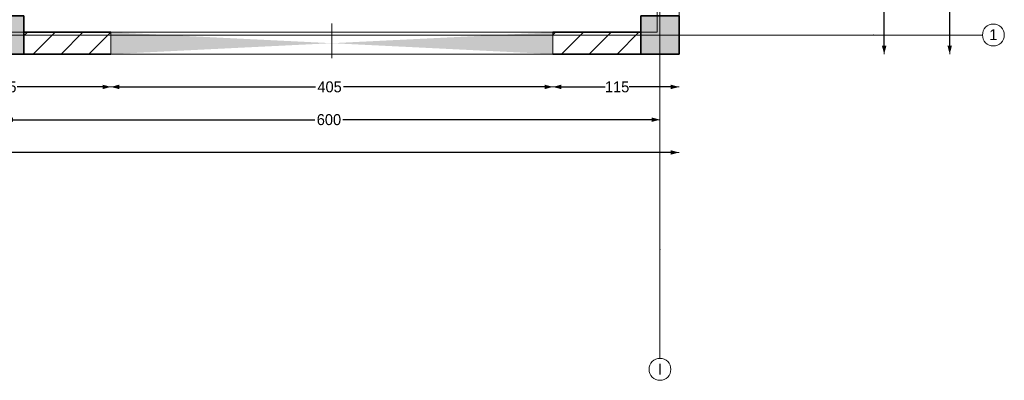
# Model space of a CAD drawing. Header units: inches. Extents: x -101229 to 34922, y -9538 to 27777.
# Tile 48 of 53: x 25906 to 34922, y -9538 to -6238. Entities that reach past the tile are written whole.
import ezdxf
from ezdxf.enums import TextEntityAlignment as Align

# ---------------------------------------------------------------- set-up
doc = ezdxf.new("R2010")
doc.units = ezdxf.units.IN
doc.header["$MEASUREMENT"] = 0
doc.set_wipeout_variables(frame=1)
for name, pattern in [('Dot & Dashed', [670.277762, 317.5, -176.388889, 0, -176.388874]), ('Hidden', [317.5, 211.666667, -105.833333]), ('Wipeout_Contour', [1000, 0, -1000])]:
    doc.linetypes.add(name, pattern=pattern)
for name, color, linetype in [('Dimensioning - General', 7, 'Continuous'), ('Structural - Bearing', 7, 'Continuous'), ('Structural - Grid', 7, 'Continuous')]:
    doc.layers.add(name, color=color, linetype=linetype)
for name, color, linetype, lineweight in [('New_2D Drafting - General_Pen_No__2', 8, 'Continuous', 15), ('Structural - Bearing_Pen_No__1', 7, 'Continuous', 13), ('Structural - Bearing_Pen_No__20', 1, 'Continuous', 0), ('Structural - Bearing_Pen_No__27', 7, 'Continuous', 35)]:
    doc.layers.add(name, color=color, linetype=linetype, lineweight=lineweight)
for name, color, linetype, lineweight, true_color in [('Structural - Bearing_Pen_No__102', 7, 'Continuous', 13, 0xcccccc), ('Structural - Bearing_Pen_No__108', 7, 'Continuous', 13, 0xfd8379), ('Structural - Bearing_Pen_No__161', 7, 'Continuous', 13, 0x6a6a6a), ('Structural - Bearing_Pen_No__28', 7, 'Continuous', 35, 0xa80f02), ('Structural - Bearing_Pen_No__63', 7, 'Continuous', 18, 0xff9955), ('Structural - Bearing_Pen_No__81', 7, 'Continuous', 20, 0x6a6a6a), ('Structural - Grid_Pen_No__81', 7, 'Continuous', 20, 0x6a6a6a)]:
    doc.layers.add(name, color=color, linetype=linetype, lineweight=lineweight, true_color=true_color)
doc.styles.add('GENERATED_STYLE_3', font='txt')
doc.dimstyles.new('GENERATED_STYLE__1', dxfattribs={"dimtxt": 100, "dimasz": 76, "dimexe": 0.18, "dimexo": 0.0625, "dimgap": 0, "dimtad": 0, "dimdec": 0, "dimlfac": 0.1, "dimzin": 0, "dimdsep": 46, "dimtxsty": 'GENERATED_STYLE_3', "dimblk": 'ARROWHEAD_5', "dimblk1": 'ARROWHEAD_5', "dimblk2": 'ARROWHEAD_5', "dimcen": 0.09, "dimse1": 1, "dimse2": 1, "dimclrd": 7, "dimclre": 7, "dimclrt": 7, "dimadec": 0, "dimazin": 0, "dimtfac": 1, "dimtdec": 4, "dimtmove": 0, "dimatfit": 3, "dimfxl": 1, "dimtolj": 1, "dimtzin": 0, "dimarcsym": 0})
doc.dimstyles.new('GENERATED_STYLE__2', dxfattribs={"dimtxt": 100, "dimasz": 76, "dimexe": 0.18, "dimexo": 0.0625, "dimgap": 0, "dimtad": 0, "dimtih": 1, "dimtoh": 1, "dimdec": 0, "dimlfac": 0.1, "dimzin": 0, "dimdsep": 46, "dimtxsty": 'GENERATED_STYLE_3', "dimblk": 'ARROWHEAD_5', "dimblk1": 'ARROWHEAD_5', "dimblk2": 'ARROWHEAD_5', "dimcen": 0.09, "dimse1": 1, "dimse2": 1, "dimclrd": 7, "dimclre": 7, "dimclrt": 7, "dimadec": 0, "dimazin": 0, "dimtfac": 1, "dimtdec": 4, "dimtmove": 0, "dimatfit": 3, "dimfxl": 1, "dimtolj": 1, "dimtzin": 0, "dimarcsym": 0})
pattern_1 = [(45, (0, 0), (-127.2792, 127.2792), [])]

# ---------------------------------------------------------------- blocks, each defined once
blk = doc.blocks.new('Slab_1', base_point=(-47183.8, 14488))
at = {"layer": 'Structural - Bearing_Pen_No__1', "color": 7, "linetype": 'Continuous', "lineweight": 13, "flags": 128}
blk.add_lwpolyline([(-47183.8, 14488), (1166.2, 14488), (1166.2, 32488), (1166.2, 39238), (-26465.1, 39238), (-29183.8, 32838), (-47183.8, 32838)], close=True, dxfattribs=at)
blk = doc.blocks.new('Opening_6')
at = {"color": 254, "linetype": 'Wipeout_Contour', "lineweight": 0, "ltscale": 44647.179403}
blk.add_wipeout([(11.3, 14688), (-4036.3, 14688), (-2012.5, 14588)], dxfattribs=at).dxf.layer = 'Structural - Bearing'
at = {"layer": 'Structural - Bearing_Pen_No__1', "color": 7, "linetype": 'Continuous', "lineweight": 13, "flags": 128}
blk.add_lwpolyline([(11.3, 14688), (-4036.3, 14688)], dxfattribs=at)
at = {"color": 254, "linetype": 'Wipeout_Contour', "lineweight": 0, "ltscale": 44253.429169}
blk.add_wipeout([(-4036.3, 14488), (11.3, 14488), (-2012.5, 14588)], dxfattribs=at).dxf.layer = 'Structural - Bearing'
at = {"layer": 'Structural - Bearing_Pen_No__108', "linetype": 'Continuous', "lineweight": 13, "true_color": 0xfd8379}
for points in [[(-2012.5, 14588), (-4036.3, 14688), (-4036.3, 14488)], [(-2012.5, 14588), (11.3, 14488), (11.3, 14688)]]:
    blk.add_hatch(color=11, dxfattribs=at).paths.add_polyline_path(points)
at = {"layer": 'Structural - Bearing_Pen_No__1', "color": 7, "linetype": 'Continuous', "lineweight": 13, "flags": 128}
for points in [[(-4036.3, 14688), (-4036.3, 14488)], [(11.3, 14488), (11.3, 14688)], [(-4036.3, 14488), (11.3, 14488)]]:
    blk.add_lwpolyline(points, dxfattribs=at)
at = {"layer": 'Structural - Bearing_Pen_No__63', "color": 21, "linetype": 'Dot & Dashed', "lineweight": 18, "true_color": 0xff9955}
blk.add_line((-2012.5, 14768), (-2012.5, 14408), dxfattribs=at)
blk = doc.blocks.new('Wall_6', base_point=(1166.2, 14488))
at = {"layer": 'Structural - Bearing', "linetype": 'Continuous', "lineweight": 0, "true_color": 0x000000}
h = blk.add_hatch(dxfattribs=at)
h.set_pattern_fill('MASONRY_BLOCK', color=18, style=0, pattern_type=2)
h.set_pattern_definition(pattern_1)
h.paths.add_polyline_path([(-4833.8, 14488), (-4036.3, 14488), (-4036.3, 14688), (-4833.8, 14688)])
h = blk.add_hatch(dxfattribs=at)
h.set_pattern_fill('MASONRY_BLOCK', color=18, style=0, pattern_type=2)
h.set_pattern_definition(pattern_1)
h.paths.add_polyline_path([(11.3, 14488), (816.2, 14488), (816.2, 14688), (11.3, 14688)])
at = {"layer": 'Structural - Bearing_Pen_No__27', "color": 7, "linetype": 'Continuous', "lineweight": 35, "flags": 128}
for points in [[(-4036.3, 14688), (-4833.8, 14688)], [(816.2, 14688), (11.3, 14688)], [(-4833.8, 14488), (-4036.3, 14488)], [(11.3, 14488), (816.2, 14488)]]:
    blk.add_lwpolyline(points, dxfattribs=at)
blk = doc.blocks.new('Column_31', base_point=(-5008.8, 14663))
at = {"layer": 'Structural - Bearing_Pen_No__161', "linetype": 'Continuous', "lineweight": 0, "true_color": 0x6a6a6a}
blk.add_hatch(color=251, dxfattribs=at).paths.add_polyline_path([(-4833.8, 14488), (-4833.8, 14838), (-5183.8, 14838), (-5183.8, 14488)])
at = {"layer": 'Structural - Bearing_Pen_No__20', "color": 1, "linetype": 'Continuous', "lineweight": 0}
for p, q in [((-5008.8, 14743), (-5008.8, 14918)), ((-5088.8, 14663), (-5263.8, 14663)), ((-4928.8, 14663), (-4753.8, 14663)), ((-5008.8, 14583), (-5008.8, 14408))]:
    blk.add_line(p, q, dxfattribs=at)
blk.add_point((-5008.8, 14663), dxfattribs=at)
at = {"layer": 'Structural - Bearing_Pen_No__28', "color": 14, "linetype": 'Continuous', "lineweight": 35, "true_color": 0xa80f02, "flags": 128}
blk.add_lwpolyline([(-4833.8, 14488), (-4833.8, 14838), (-5183.8, 14838), (-5183.8, 14488)], close=True, dxfattribs=at)
blk = doc.blocks.new('Column_35', base_point=(991.2, 14663))
at = {"layer": 'Structural - Bearing_Pen_No__161', "linetype": 'Continuous', "lineweight": 0, "true_color": 0x6a6a6a}
blk.add_hatch(color=251, dxfattribs=at).paths.add_polyline_path([(1166.2, 14488), (1166.2, 14838), (816.2, 14838), (816.2, 14488)])
at = {"layer": 'Structural - Bearing_Pen_No__20', "color": 1, "linetype": 'Continuous', "lineweight": 0}
for p, q in [((991.2, 14743), (991.2, 14918)), ((911.2, 14663), (736.2, 14663)), ((1071.2, 14663), (1246.2, 14663)), ((991.2, 14583), (991.2, 14408))]:
    blk.add_line(p, q, dxfattribs=at)
blk.add_point((991.2, 14663), dxfattribs=at)
at = {"layer": 'Structural - Bearing_Pen_No__28', "color": 14, "linetype": 'Continuous', "lineweight": 35, "true_color": 0xa80f02, "flags": 128}
blk.add_lwpolyline([(1166.2, 14488), (1166.2, 14838), (816.2, 14838), (816.2, 14488)], close=True, dxfattribs=at)
blk = doc.blocks.new('Standard grid marker')
at = {"layer": 'Structural - Grid_Pen_No__81', "color": 251, "linetype": 'Continuous', "lineweight": 20, "true_color": 0x6a6a6a}
for q in [(0, 0), (51328.1, 0)]:
    blk.add_line((1000, 0), q, dxfattribs=at)
blk.add_circle((-100, 0), 100, dxfattribs=at)
blk.add_point((1000, 0), dxfattribs=at)
blk.add_point((1000, 0), dxfattribs=at)
at = {"layer": 'Structural - Grid_Pen_No__81', "color": 251, "lineweight": 20, "true_color": 0x6a6a6a, "style": 'GENERATED_STYLE_3'}
for tag, p in [('AC_MarkerText_1_0', (-100, -144)), ('AC_MarkerText_1_1', (52428.1, -144))]:
    blk.add_attdef(tag, text='', height=100, rotation=180, dxfattribs=at).set_placement(p, align=Align.TOP_CENTER)
blk = doc.blocks.new('Standard grid marker_2')
at = {"layer": 'Structural - Grid_Pen_No__81', "color": 251, "linetype": 'Continuous', "lineweight": 20, "true_color": 0x6a6a6a}
for q in [(0, 0), (27734.9, 0)]:
    blk.add_line((1000, 0), q, dxfattribs=at)
blk.add_circle((-100, 0), 100, dxfattribs=at)
blk.add_point((1000, 0), dxfattribs=at)
blk.add_point((1000, 0), dxfattribs=at)
at = {"layer": 'Structural - Grid_Pen_No__81', "color": 251, "lineweight": 20, "true_color": 0x6a6a6a, "style": 'GENERATED_STYLE_3'}
for tag, p in [('AC_MarkerText_1_0', (-1.5, -46.7)), ('AC_MarkerText_1_1', (28933.4, -46.7))]:
    blk.add_attdef(tag, text='', height=100, rotation=270, dxfattribs=at).set_placement(p, align=Align.TOP_CENTER)
blk = doc.blocks.new('Beam_1', base_point=(991.2, 14663))
at = {"layer": 'Structural - Bearing_Pen_No__102', "color": 254, "linetype": 'Hidden', "lineweight": 13, "true_color": 0xcccccc}
blk.add_line((1166.2, 14488), (1166.2, 39096.2), dxfattribs=at)
at = {"layer": 'Structural - Bearing_Pen_No__81', "color": 251, "linetype": 'Dot & Dashed', "lineweight": 20, "true_color": 0x6a6a6a}
blk.add_line((991.2, 14663), (991.2, 39096.2), dxfattribs=at)
blk = doc.blocks.new('Beam_10', base_point=(-47008.8, 14663))
at = {"layer": 'Structural - Bearing_Pen_No__102', "color": 254, "linetype": 'Hidden', "lineweight": 13, "true_color": 0xcccccc}
blk.add_line((-47183.8, 14488), (1166.2, 14488), dxfattribs=at)
at = {"layer": 'Structural - Bearing_Pen_No__81', "color": 251, "linetype": 'Dot & Dashed', "lineweight": 20, "true_color": 0x6a6a6a}
blk.add_line((-47008.8, 14663), (991.2, 14663), dxfattribs=at)
blk = doc.blocks.new('ARROWHEAD_5')
at = {"linetype": 'Continuous', "lineweight": 0}
blk.add_hatch(color=0, dxfattribs=at).paths.add_polyline_path([(-1, 0.2679), (0, 0), (-1, -0.2679)])
at = {"color": 0, "linetype": 'Continuous', "lineweight": 0}
blk.add_line((0, 0), (-1, 0), dxfattribs=at)
blk = doc.blocks.new('*D167')
at = {"layer": 'Defpoints', "color": 0, "linetype": 'Continuous', "transparency": 16777216}
for p in [(30788.8, -6552.7), (31943.7, -6552.7), (30788.8, -6852.7)]:
    blk.add_point(p, dxfattribs=at)
at = {"layer": 'Dimensioning - General', "color": 7, "linetype": 'Continuous', "lineweight": -2, "transparency": 16777216}
for p, q in [((30864.8, -6852.7), (31267, -6852.7)), ((31867.7, -6852.7), (31486, -6852.7))]:
    blk.add_line(p, q, dxfattribs=at)
at = {"layer": 'Dimensioning - General', "color": 7, "linetype": 'Continuous', "lineweight": -2, "transparency": 16777216, "xscale": 76.00000000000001, "yscale": 76.00000000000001, "zscale": 76.00000000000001, "rotation": 180}
blk.add_blockref('ARROWHEAD_5', (30788.8, -6852.7), dxfattribs=at)
at = {"layer": 'Dimensioning - General', "color": 7, "linetype": 'Continuous', "lineweight": -2, "transparency": 16777216, "xscale": 76.00000000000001, "yscale": 76.00000000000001, "zscale": 76.00000000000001}
blk.add_blockref('ARROWHEAD_5', (31943.7, -6852.7), dxfattribs=at)
at = {"layer": 'Dimensioning - General', "color": 7, "linetype": 'Continuous', "lineweight": 13, "transparency": 16777216, "insert": (31376.5, -6852.7), "char_height": 100, "attachment_point": 5, "style": 'GENERATED_STYLE_3'}
blk.add_mtext('\\A1;115', dxfattribs=at)
blk = doc.blocks.new('*D168')
at = {"layer": 'Defpoints', "color": 0, "linetype": 'Continuous', "transparency": 16777216}
for p in [(26741.2, -6552.7), (30788.8, -6552.7), (26741.2, -6852.7)]:
    blk.add_point(p, dxfattribs=at)
at = {"layer": 'Dimensioning - General', "color": 7, "linetype": 'Continuous', "lineweight": -2, "transparency": 16777216}
for p, q in [((26817.2, -6852.7), (28615.1, -6852.7)), ((30712.8, -6852.7), (28872.3, -6852.7))]:
    blk.add_line(p, q, dxfattribs=at)
at = {"layer": 'Dimensioning - General', "color": 7, "linetype": 'Continuous', "lineweight": -2, "transparency": 16777216, "xscale": 76.00000000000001, "yscale": 76.00000000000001, "zscale": 76.00000000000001, "rotation": 180}
blk.add_blockref('ARROWHEAD_5', (26741.2, -6852.7), dxfattribs=at)
at = {"layer": 'Dimensioning - General', "color": 7, "linetype": 'Continuous', "lineweight": -2, "transparency": 16777216, "xscale": 76.00000000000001, "yscale": 76.00000000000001, "zscale": 76.00000000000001}
blk.add_blockref('ARROWHEAD_5', (30788.8, -6852.7), dxfattribs=at)
at = {"layer": 'Dimensioning - General', "color": 7, "linetype": 'Continuous', "lineweight": 13, "transparency": 16777216, "insert": (28743.7, -6852.7), "char_height": 100, "attachment_point": 5, "style": 'GENERATED_STYLE_3'}
blk.add_mtext('\\A1;405', dxfattribs=at)
blk = doc.blocks.new('*D169')
at = {"layer": 'Defpoints', "color": 0, "linetype": 'Continuous', "transparency": 16777216}
for p in [(24790.5, -6552.7), (26741.2, -6552.7), (24790.5, -6852.7)]:
    blk.add_point(p, dxfattribs=at)
at = {"layer": 'Dimensioning - General', "color": 7, "linetype": 'Continuous', "lineweight": -2, "transparency": 16777216}
for p, q in [((24866.5, -6852.7), (25646.1, -6852.7)), ((26665.2, -6852.7), (25884.2, -6852.7))]:
    blk.add_line(p, q, dxfattribs=at)
at = {"layer": 'Dimensioning - General', "color": 7, "linetype": 'Continuous', "lineweight": -2, "transparency": 16777216, "xscale": 76.00000000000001, "yscale": 76.00000000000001, "zscale": 76.00000000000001, "rotation": 180}
blk.add_blockref('ARROWHEAD_5', (24790.5, -6852.7), dxfattribs=at)
at = {"layer": 'Dimensioning - General', "color": 7, "linetype": 'Continuous', "lineweight": -2, "transparency": 16777216, "xscale": 76.00000000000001, "yscale": 76.00000000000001, "zscale": 76.00000000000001}
blk.add_blockref('ARROWHEAD_5', (26741.2, -6852.7), dxfattribs=at)
at = {"layer": 'Dimensioning - General', "color": 7, "linetype": 'Continuous', "lineweight": 13, "transparency": 16777216, "insert": (25765.2, -6852.7), "char_height": 100, "attachment_point": 5, "style": 'GENERATED_STYLE_3'}
blk.add_mtext('\\A1;195', dxfattribs=at)
blk = doc.blocks.new('*D182')
at = {"layer": 'Defpoints', "color": 0, "linetype": 'Continuous', "transparency": 16777216}
for p in [(31768.7, -7048.9), (25768.7, -7152.7), (25768.7, -7480.3)]:
    blk.add_point(p, dxfattribs=at)
at = {"layer": 'Dimensioning - General', "color": 7, "linetype": 'Continuous', "lineweight": -2, "transparency": 16777216}
for p, q in [((25844.7, -7152.7), (28609.2, -7152.7)), ((31692.7, -7152.7), (28866.4, -7152.7))]:
    blk.add_line(p, q, dxfattribs=at)
at = {"layer": 'Dimensioning - General', "color": 7, "linetype": 'Continuous', "lineweight": -2, "transparency": 16777216, "xscale": 76.00000000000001, "yscale": 76.00000000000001, "zscale": 76.00000000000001, "rotation": 180}
blk.add_blockref('ARROWHEAD_5', (25768.7, -7152.7), dxfattribs=at)
at = {"layer": 'Dimensioning - General', "color": 7, "linetype": 'Continuous', "lineweight": -2, "transparency": 16777216, "xscale": 76.00000000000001, "yscale": 76.00000000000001, "zscale": 76.00000000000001}
blk.add_blockref('ARROWHEAD_5', (31768.7, -7152.7), dxfattribs=at)
at = {"layer": 'Dimensioning - General', "color": 7, "linetype": 'Continuous', "lineweight": 13, "transparency": 16777216, "insert": (28737.8, -7152.7), "char_height": 100, "attachment_point": 5, "style": 'GENERATED_STYLE_3'}
blk.add_mtext('\\A1;600', dxfattribs=at)
blk = doc.blocks.new('*D190')
at = {"layer": 'Defpoints', "color": 0, "linetype": 'Continuous', "transparency": 16777216}
for p in [(-16406.3, -6552.7), (31943.7, -6552.7), (-16406.3, -7452.7)]:
    blk.add_point(p, dxfattribs=at)
at = {"layer": 'Dimensioning - General', "color": 7, "linetype": 'Continuous', "lineweight": -2, "transparency": 16777216}
for p, q in [((-16330.3, -7452.7), (7571.2, -7452.7)), ((31867.7, -7452.7), (7923.5, -7452.7))]:
    blk.add_line(p, q, dxfattribs=at)
at = {"layer": 'Dimensioning - General', "color": 7, "linetype": 'Continuous', "lineweight": -2, "transparency": 16777216, "xscale": 76.00000000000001, "yscale": 76.00000000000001, "zscale": 76.00000000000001, "rotation": 180}
blk.add_blockref('ARROWHEAD_5', (-16406.3, -7452.7), dxfattribs=at)
at = {"layer": 'Dimensioning - General', "color": 7, "linetype": 'Continuous', "lineweight": -2, "transparency": 16777216, "xscale": 76.00000000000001, "yscale": 76.00000000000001, "zscale": 76.00000000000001}
blk.add_blockref('ARROWHEAD_5', (31943.7, -7452.7), dxfattribs=at)
at = {"layer": 'Dimensioning - General', "color": 7, "linetype": 'Continuous', "lineweight": 13, "transparency": 16777216, "insert": (7747.4, -7452.7), "char_height": 100, "attachment_point": 5, "style": 'GENERATED_STYLE_3'}
blk.add_mtext('\\A1;4835', dxfattribs=at)
blk = doc.blocks.new('*D191')
at = {"layer": 'Defpoints', "color": 0, "linetype": 'Continuous', "transparency": 16777216}
for p in [(31943.7, 11847.3), (33821.8, 11847.3), (31943.7, -6552.7)]:
    blk.add_point(p, dxfattribs=at)
at = {"layer": 'Dimensioning - General', "color": 7, "linetype": 'Continuous', "lineweight": -2, "transparency": 16777216}
for p, q in [((33821.8, 11771.3), (33821.8, 2793.2)), ((33821.8, -6476.7), (33821.8, 2459.9))]:
    blk.add_line(p, q, dxfattribs=at)
at = {"layer": 'Dimensioning - General', "color": 7, "linetype": 'Continuous', "lineweight": -2, "transparency": 16777216, "xscale": 76.00000000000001, "yscale": 76.00000000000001, "zscale": 76.00000000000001}
for p, rotation in [((33821.8, 11847.3), 90), ((33821.8, -6552.7), 270)]:
    blk.add_blockref('ARROWHEAD_5', p, dxfattribs=dict(at, rotation=rotation))
at = {"layer": 'Dimensioning - General', "color": 7, "linetype": 'Continuous', "lineweight": 13, "transparency": 16777216, "insert": (33821.8, 2626.6), "char_height": 100, "attachment_point": 5, "rotation": 90, "style": 'GENERATED_STYLE_3'}
blk.add_mtext('\\A1;1840', dxfattribs=at)
blk = doc.blocks.new('*D194')
at = {"layer": 'Defpoints', "color": 0, "linetype": 'Continuous', "transparency": 16777216}
for p in [(31943.7, 18197.3), (34421.8, 18197.3), (31943.7, -6552.7)]:
    blk.add_point(p, dxfattribs=at)
at = {"layer": 'Dimensioning - General', "color": 7, "linetype": 'Continuous', "lineweight": -2, "transparency": 16777216}
for p, q in [((34421.8, 18121.3), (34421.8, 5984.4)), ((34421.8, -6476.7), (34421.8, 5632))]:
    blk.add_line(p, q, dxfattribs=at)
at = {"layer": 'Dimensioning - General', "color": 7, "linetype": 'Continuous', "lineweight": -2, "transparency": 16777216, "xscale": 76.00000000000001, "yscale": 76.00000000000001, "zscale": 76.00000000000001}
for p, rotation in [((34421.8, 18197.3), 90), ((34421.8, -6552.7), 270)]:
    blk.add_blockref('ARROWHEAD_5', p, dxfattribs=dict(at, rotation=rotation))
at = {"layer": 'Dimensioning - General', "color": 7, "linetype": 'Continuous', "lineweight": 13, "transparency": 16777216, "insert": (34421.8, 5808.2), "char_height": 100, "attachment_point": 5, "rotation": 90, "style": 'GENERATED_STYLE_3'}
blk.add_mtext('\\A1;2475', dxfattribs=at)

msp = doc.modelspace()

# ---------------------------------------------------------------- linework, layer by layer
at = {"layer": 'New_2D Drafting - General_Pen_No__2', "color": 8, "linetype": 'Continuous', "lineweight": 15, "flags": 128}
msp.add_lwpolyline([(31743.71602, -6352.71606), (31743.71602, 17997.28394), (4444.69471, 17997.28394), (1811.01254, 11797.28394), (1811.01254, 11597.28394), (-4056.28398, 11597.28394), (-4056.28398, 5447.28396), (-10206.28398, 5447.27184), (-10195.74273, -6352.71606)], close=True, dxfattribs=at)

# ---------------------------------------------------------------- block references
at = {"layer": 'Structural - Bearing', "color": 7, "linetype": 'Continuous', "lineweight": 13}
msp.add_blockref('Slab_1', (-16406.28398, -6552.71606), dxfattribs=at)
at = {"layer": 'Structural - Bearing', "color": 254, "lineweight": 13, "true_color": 0xcccccc}
msp.add_blockref('Beam_1', (31768.71602, -6377.71606), dxfattribs=at)
at = {"layer": 'Structural - Bearing', "color": 14, "lineweight": 35, "true_color": 0xa80f02}
for name, p in [('Column_31', (25768.71602, -6377.71606)), ('Column_35', (31768.71602, -6377.71606))]:
    msp.add_blockref(name, p, dxfattribs=at)
at = {"layer": 'Structural - Grid', "color": 8, "linetype": 'Continuous', "lineweight": 15}
ref = msp.add_blockref('Standard grid marker_2', (31768.71602, -9337.64184), dxfattribs=dict(at, zscale=1000, rotation=90))
ref.add_attrib('AC_MarkerText_1', 'I', dxfattribs={"layer": 'Structural - Grid_Pen_No__81', "color": 251, "lineweight": 20, "true_color": 0x6a6a6a, "height": 100, "rotation": 360, "style": 'GENERATED_STYLE_3'}).set_placement((31768.71602, -9385.82367), align=Align.TOP_CENTER)

# ---------------------------------------------------------------- dimensions: what is measured, and where the dimension line sits
at = {"layer": 'Dimensioning - General', "color": 7, "linetype": 'Continuous', "lineweight": 13}
for base, p2, picture, middle in [((34421.7883, 18197.28394), (31943.71602, 18197.28394), '*D194', (34421.7883, 5808.19343)), ((33821.7883, 11847.28394), (31943.71602, 11847.28394), '*D191', (33821.7883, 2626.57494))]:
    dim = msp.add_linear_dim(base=base, p1=(31943.71602, -6552.71606), p2=p2, angle=90, dimstyle='GENERATED_STYLE__1', dxfattribs=at)
    dim.commit()
    dim.dimension.update_dxf_attribs({"geometry": picture, "text_midpoint": middle, "dimtype": 160, "text_rotation": 90})
dim = msp.add_linear_dim(base=(25768.71602, -7152.71606), p1=(31768.71602, -7048.88206), p2=(25768.71602, -7480.33458), angle=180, dimstyle='GENERATED_STYLE__2', dxfattribs=at)
dim.commit()
dim.dimension.update_dxf_attribs({"geometry": '*D182', "text_midpoint": (28737.77953, -7152.71606), "dimtype": 160})

# ---------------------------------------------------------------- next in the draw order: block references
at = {"layer": 'Structural - Bearing', "color": 7, "linetype": 'Continuous', "lineweight": 13}
msp.add_blockref('Opening_6', (30777.50403, -21040.69703), dxfattribs=at)

# ---------------------------------------------------------------- next in the draw order: block references
at = {"layer": 'Structural - Bearing', "color": 254, "lineweight": 13, "true_color": 0xcccccc}
msp.add_blockref('Beam_10', (-16231.28398, -6377.71606), dxfattribs=at)
at = {"layer": 'Structural - Bearing', "color": 7, "lineweight": 35}
msp.add_blockref('Wall_6', (31943.71602, -6552.71606), dxfattribs=at)
at = {"layer": 'Structural - Grid', "color": 8, "linetype": 'Continuous', "lineweight": 15}
ref = msp.add_blockref('Standard grid marker', (34721.7883, -6377.71606), dxfattribs=dict(at, zscale=1000, rotation=180))
ref.add_attrib('AC_MarkerText_1', '1', dxfattribs={"layer": 'Structural - Grid_Pen_No__81', "color": 251, "lineweight": 20, "true_color": 0x6a6a6a, "height": 100, "rotation": 360, "style": 'GENERATED_STYLE_3'}).set_placement((34821.7883, -6324.73425), align=Align.TOP_CENTER)

# ---------------------------------------------------------------- next in the draw order: dimensions: what is measured, and where the dimension line sits
at = {"layer": 'Dimensioning - General', "color": 7, "linetype": 'Continuous', "lineweight": 13}
for base, p1, p2, picture, middle in [((-16406.28398, -7452.71606), (31943.71602, -6552.71606), (-16406.28398, -6552.71606), '*D190', (7747.35252, -7452.71606)), ((24790.46397, -6852.71606), (26741.24938, -6552.71604), (24790.46397, -6552.71604), '*D169', (25765.17467, -6852.71606)), ((26741.24938, -6852.71606), (30788.79133, -6552.71604), (26741.24938, -6552.71604), '*D168', (28743.68386, -6852.71606)), ((30788.79133, -6852.71606), (31943.71602, -6552.71606), (30788.79133, -6552.71604), '*D167', (31376.48067, -6852.71606))]:
    dim = msp.add_linear_dim(base=base, p1=p1, p2=p2, angle=180, dimstyle='GENERATED_STYLE__2', dxfattribs=at)
    dim.commit()
    dim.dimension.update_dxf_attribs({"geometry": picture, "text_midpoint": middle, "dimtype": 160})

doc.saveas('drawing.dxf')
